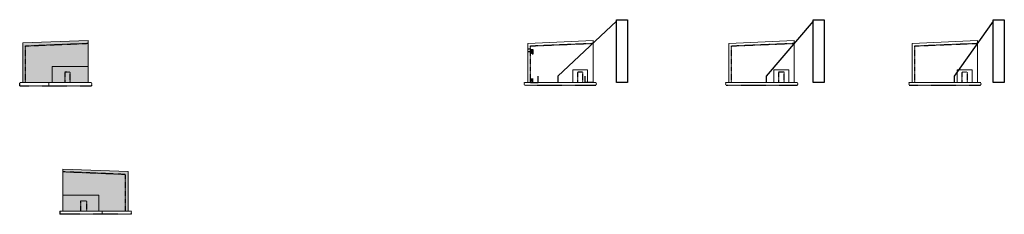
# Model space of a CAD drawing. Header units: inches. Extents: x 25584 to 33114, y -762 to 724.
import ezdxf

# ---------------------------------------------------------------- set-up
doc = ezdxf.new("R2010")
doc.units = ezdxf.units.IN
doc.header["$MEASUREMENT"] = 0
doc.linetypes.add('Hidden 1_8_', pattern=[0.1875, 0.125, -0.0625])
for name, color, linetype, lineweight in [('A-WALL-FULL-INTR', 3, 'Continuous', 13), ('FLOOR', 130, 'Hidden 1_8_', 25), ('SDTL', 6, 'Continuous', 25)]:
    doc.layers.add(name, color=color, linetype=linetype, lineweight=lineweight)
pattern_1 = [(50, (0, 0), (17.9315046, -1.568803), [1.875, -20.625]), (355, (0, 0), (-3.468783, 18.804803), [1.5, -16.5]), (100.451444, (1.494, -0.13), (14.462721, 17.236), [1.593505, -17.528553]), (46.1842, (0, 5), (26.681033, -4.137982), [2.8125, -30.9375]), (96.63564, (2.223, 4.655), (23.366549, 24.352965), [2.390259, -26.292844]), (351.18416, (0, 5), (23.36655, 24.352965), [2.25, -24.75]), (21, (2.5, 3.75), (14.922676, -10.065472), [1.875, -20.625]), (326, (2.5, 3.75), (6.082883, 18.128751), [1.5, -16.5]), (71.451445, (3.744, 2.911), (21.005559, 8.063279), [1.593505, -17.528553]), (37.5, (0, 0), (0.3039964, 8.3223463), [0, -16.3, 0, -16.75, 0, -16.5625]), (7.5, (0, 0), (6.5767384, 9.8602928), [0, -9.55, 0, -15.925, 0, -6.3125]), (327.5, (-5.575, 0), (13.3455609, -0.5638718), [0, -6.25, 0, -19.5, 0, -25.875]), (317.5, (-8.075, 0), (14.579654, 2.5026246), [0, -8.125, 0, -12.95, 0, -18.375])]

msp = doc.modelspace()

# ---------------------------------------------------------------- hatches: boundary and pattern name
at = {"layer": 'SDTL'}
h = msp.add_hatch(dxfattribs=at)
h.set_pattern_fill('AR-CONC', color=256, scale=2.5)
h.set_pattern_definition(pattern_1)
h.paths.add_polyline_path([(26107.9, 566.4), (25607.9, 546.6), (25607.9, 244.4), (25927.9, 244.4), (25927.9, 323.4), (25969.9, 323.4), (25969.9, 244.4), (26107.9, 244.4)])
h = msp.add_hatch(dxfattribs=at)
h.set_pattern_fill('ANSI31', color=256, scale=3)
h.paths.add_polyline_path([(29501.5, 473.1), (29501.5, 473.6), (29489.5, 473.6), (29489.5, 473.1)])
h = msp.add_hatch(dxfattribs=at)
h.set_pattern_fill('ANSI31', color=256, scale=3)
h.paths.add_polyline_path([(29508, 497.6), (29507.5, 497.6), (29507.5, 461.6), (29508, 461.6)])
h = msp.add_hatch(dxfattribs=at)
h.set_pattern_fill('AR-CONC', color=256, scale=2.5)
h.set_pattern_definition(pattern_1)
h.paths.add_polyline_path([(25969.9, 323.4), (25927.9, 323.4), (25927.9, 244.4), (25969.9, 244.4)])
h.paths.add_polyline_path([(26093.8, -659.3), (26051.8, -659.3), (26051.8, -738.3), (26093.8, -738.3)])
h = msp.add_hatch(dxfattribs=at)
h.set_pattern_fill('ANSI31', color=256, scale=3)
h.paths.add_polyline_path([(29508, 274.9), (29507.5, 274.9), (29507.5, 250.9), (29508, 250.9)])
h.paths.add_polyline_path([(29489.5, 269.4), (29489.5, 268.9), (29501.5, 268.9), (29501.5, 269.4)])
h = msp.add_hatch(dxfattribs=at)
h.set_pattern_fill('AR-CONC', color=256, scale=2.5)
h.set_pattern_definition(pattern_1)
h.paths.add_polyline_path([(26413.8, -458.3), (25913.8, -437.5), (25913.8, -738.3), (26051.8, -738.3), (26051.8, -659.3), (26093.8, -659.3), (26093.8, -738.3), (26413.8, -738.3)])
h.paths.add_polyline_path([(26413.9, -436.1), (25913.8, -416.3), (25913.8, -437.5), (26413.8, -458.3)])

# ---------------------------------------------------------------- linework, layer by layer
at = {"layer": 'A-WALL-FULL-INTR'}
for p, q in [((25607.9, 546.6), (26107.9, 566.4)), ((25607.9, 244.4), (25607.9, 546.6)), ((26107.9, 244.4), (26107.9, 566.4)), ((29469.5, 542.7), (29969.5, 564.4)), ((29469.5, 244.4), (29469.5, 542.7)), ((29969.5, 244.4), (29969.5, 564.4)), ((31007.8, 542.7), (31507.8, 564.4)), ((31007.8, 244.4), (31007.8, 542.7)), ((31507.8, 244.4), (31507.8, 564.4)), ((32410.3, 542.7), (32910.3, 564.4)), ((32410.3, 244.4), (32410.3, 542.7)), ((32910.3, 244.4), (32910.3, 564.4)), ((26107.9, 367.4), (25831.9, 367.4)), ((25831.9, 367.4), (25831.9, 244.4)), ((29927.5, 340.4), (29813.5, 340.4)), ((29813.5, 340.4), (29813.5, 244.4)), ((29927.5, 340.4), (29927.5, 244.4)), ((31465.8, 340.4), (31351.8, 340.4)), ((31351.8, 340.4), (31351.8, 244.4)), ((31465.8, 340.4), (31465.8, 244.4)), ((32868.3, 340.4), (32754.3, 340.4)), ((32754.3, 340.4), (32754.3, 244.4)), ((32868.3, 340.4), (32868.3, 244.4)), ((25587.9, 244.4), (25583.9, 244.4)), ((25587.9, 244.4), (26107.9, 244.4)), ((25807.9, 244.4), (25807.9, 220.4)), ((26107.9, 244.4), (26131.9, 244.4)), ((29449.5, 244.4), (29445.5, 244.4)), ((29449.5, 244.4), (29969.5, 244.4)), ((29969.5, 244.4), (29993.5, 244.4)), ((30987.8, 244.4), (30983.8, 244.4)), ((30987.8, 244.4), (31507.8, 244.4)), ((31507.8, 244.4), (31531.8, 244.4)), ((32390.3, 244.4), (32386.3, 244.4)), ((32390.3, 244.4), (32910.3, 244.4)), ((32910.3, 244.4), (32934.3, 244.4)), ((25913.8, -738.3), (25913.8, -416.3)), ((26413.8, -436.1), (25913.8, -416.3)), ((26413.8, -738.3), (26413.8, -436.1)), ((26189.8, -615.3), (25913.8, -615.3)), ((26189.8, -615.3), (26189.8, -738.3)), ((25913.8, -738.3), (25889.8, -738.3)), ((26433.8, -738.3), (25913.8, -738.3)), ((26213.8, -738.3), (26213.8, -762.3)), ((26433.8, -738.3), (26437.8, -738.3))]:
    msp.add_line(p, q, dxfattribs=at)
at = {"layer": 'FLOOR'}
for p, q in [((25627.9, 524.4), (26107.9, 544.4)), ((29489.5, 524.4), (29969.5, 544.4)), ((31027.8, 524.4), (31507.8, 544.4)), ((32430.3, 524.4), (32910.3, 544.4)), ((25627.9, 244.4), (25627.9, 524.4)), ((29489.5, 244.4), (29489.5, 524.4)), ((31027.8, 244.4), (31027.8, 524.4)), ((32430.3, 244.4), (32430.3, 524.4)), ((25969.9, 323.4), (25927.9, 323.4)), ((25927.9, 323.4), (25927.9, 244.4)), ((25969.9, 244.4), (25969.9, 323.4)), ((29891.5, 323.4), (29849.5, 323.4)), ((29849.5, 323.4), (29849.5, 244.4)), ((29891.5, 244.4), (29891.5, 323.4)), ((31429.8, 323.4), (31387.8, 323.4)), ((31387.8, 323.4), (31387.8, 244.4)), ((31429.8, 244.4), (31429.8, 323.4)), ((32832.3, 323.4), (32790.3, 323.4)), ((32790.3, 323.4), (32790.3, 244.4)), ((32832.3, 244.4), (32832.3, 323.4)), ((25583.9, 220.4), (25583.9, 244.4)), ((26131.9, 244.4), (26131.9, 220.4)), ((29445.5, 224.4), (29445.5, 244.4)), ((29993.5, 244.4), (29993.5, 224.4)), ((30983.8, 224.4), (30983.8, 244.4)), ((31531.8, 244.4), (31531.8, 224.4)), ((32386.3, 224.4), (32386.3, 244.4)), ((32934.3, 244.4), (32934.3, 224.4)), ((25583.9, 220.4), (26131.9, 220.4)), ((29445.5, 224.4), (29993.5, 224.4)), ((30983.8, 224.4), (31531.8, 224.4)), ((32386.3, 224.4), (32934.3, 224.4)), ((26393.8, -458.3), (25913.8, -438.3)), ((26393.8, -738.3), (26393.8, -458.3)), ((26051.8, -738.3), (26051.8, -659.3)), ((26051.8, -659.3), (26093.8, -659.3)), ((26093.8, -659.3), (26093.8, -738.3)), ((25889.8, -738.3), (25889.8, -762.3)), ((26437.8, -762.3), (26437.8, -738.3)), ((26437.8, -762.3), (25889.8, -762.3))]:
    msp.add_line(p, q, dxfattribs=at)
at = {"layer": 'SDTL'}
for p, q in [((30149.5, 712.4), (29699.5, 292.4)), ((30149.5, 244.4), (30149.5, 724.4)), ((30149.5, 724.4), (30233.5, 724.4)), ((30233.5, 724.4), (30233.5, 244.4)), ((31651.8, 712.4), (31291.8, 292.4)), ((31651.8, 244.4), (31651.8, 724.4)), ((31651.8, 724.4), (31735.8, 724.4)), ((31735.8, 724.4), (31735.8, 244.4)), ((33030.3, 712.4), (32730.3, 292.4)), ((33030.3, 244.4), (33030.3, 724.4)), ((33030.3, 724.4), (33114.3, 724.4)), ((33114.3, 724.4), (33114.3, 244.4)), ((29489.5, 498.6), (29469.5, 498.6)), ((29489.5, 479.6), (29469.5, 479.6)), ((29489.5, 498.6), (29489.5, 479.6)), ((29507.5, 493.6), (29489.5, 493.6)), ((29507.5, 493.1), (29489.5, 493.1)), ((29507.5, 490.6), (29489.5, 490.6)), ((29489.5, 473.6), (29501.5, 473.6)), ((29489.5, 473.1), (29501.5, 473.1)), ((29489.5, 473.1), (29507.5, 473.1)), ((29489.5, 472.6), (29507.5, 472.6)), ((29489.5, 470.1), (29507.5, 470.1)), ((29501.5, 473.6), (29501.5, 473.1)), ((29504.5, 495.6), (29507.5, 495.6)), ((29504.5, 463.6), (29504.5, 495.6)), ((29504.5, 463.6), (29507.5, 463.6)), ((29507, 463.6), (29507, 495.6)), ((29507.5, 461.6), (29507.5, 497.6)), ((29507.5, 461.6), (29507.5, 497.6)), ((29507.5, 497.6), (29508, 497.6)), ((29507.5, 463.6), (29507.5, 495.6)), ((29507.5, 495.6), (29507.5, 493.6)), ((29507.5, 461.6), (29508, 461.6)), ((29508, 497.6), (29508, 461.6)), ((29489.5, 269.9), (29489.5, 272.9)), ((29489.5, 269.9), (29507.5, 269.9)), ((29489.5, 269.9), (29492.5, 269.9)), ((29501.5, 269.4), (29489.5, 269.4)), ((29489.5, 269.4), (29507.5, 269.4)), ((29501.5, 268.9), (29489.5, 268.9)), ((29489.5, 266.9), (29507.5, 266.9)), ((29489.5, 250.9), (29489.5, 262.9)), ((29507.5, 256.9), (29489.5, 256.9)), ((29507.5, 254.4), (29489.5, 254.4)), ((29507.5, 253.9), (29489.5, 253.9)), ((29489.5, 253.9), (29489.5, 250.9)), ((29489.5, 253.9), (29492.5, 253.9)), ((29489.5, 244.4), (29549.5, 244.4)), ((29490, 270.4), (29490, 272.4)), ((29490, 270.4), (29491.9, 270.4)), ((29490, 253.4), (29490, 251.3)), ((29490, 253.4), (29491.9, 253.4)), ((29501.5, 269.4), (29501.5, 268.9)), ((29504.5, 273.9), (29507.5, 273.9)), ((29504.5, 251.9), (29504.5, 273.9)), ((29504.5, 251.9), (29504.5, 253.9)), ((29504.5, 251.9), (29507.5, 251.9)), ((29507, 251.9), (29507, 273.9)), ((29507.5, 250.9), (29507.5, 274.9)), ((29507.5, 274.9), (29508, 274.9)), ((29507.5, 251.9), (29507.5, 273.9)), ((29507.5, 250.9), (29508, 250.9)), ((29508, 250.9), (29508, 274.9)), ((29549.5, 244.4), (29549.5, 292.4)), ((29699.5, 292.4), (29699.5, 244.4)), ((29909.5, 244.4), (29909.5, 292.4)), ((29969.5, 244.4), (29909.5, 244.4)), ((30233.5, 244.4), (30149.5, 244.4)), ((31291.8, 292.4), (31291.8, 244.4)), ((31735.8, 244.4), (31651.8, 244.4)), ((32730.3, 292.4), (32730.3, 244.4)), ((33114.3, 244.4), (33030.3, 244.4))]:
    msp.add_line(p, q, dxfattribs=at)
for centre, radius, start, end in [((29489.2, 272), 0.892, 26.49944, 70.45432), ((29489.2, 251.7), 0.892, 289.54568, 333.50056), ((29491.5, 269.3), 1.1, 28.63037, 68.72372), ((29491.5, 254.4), 1.1, 291.27628, 331.36963)]:
    msp.add_arc(centre, radius, start, end, dxfattribs=at)

doc.saveas('drawing.dxf')
